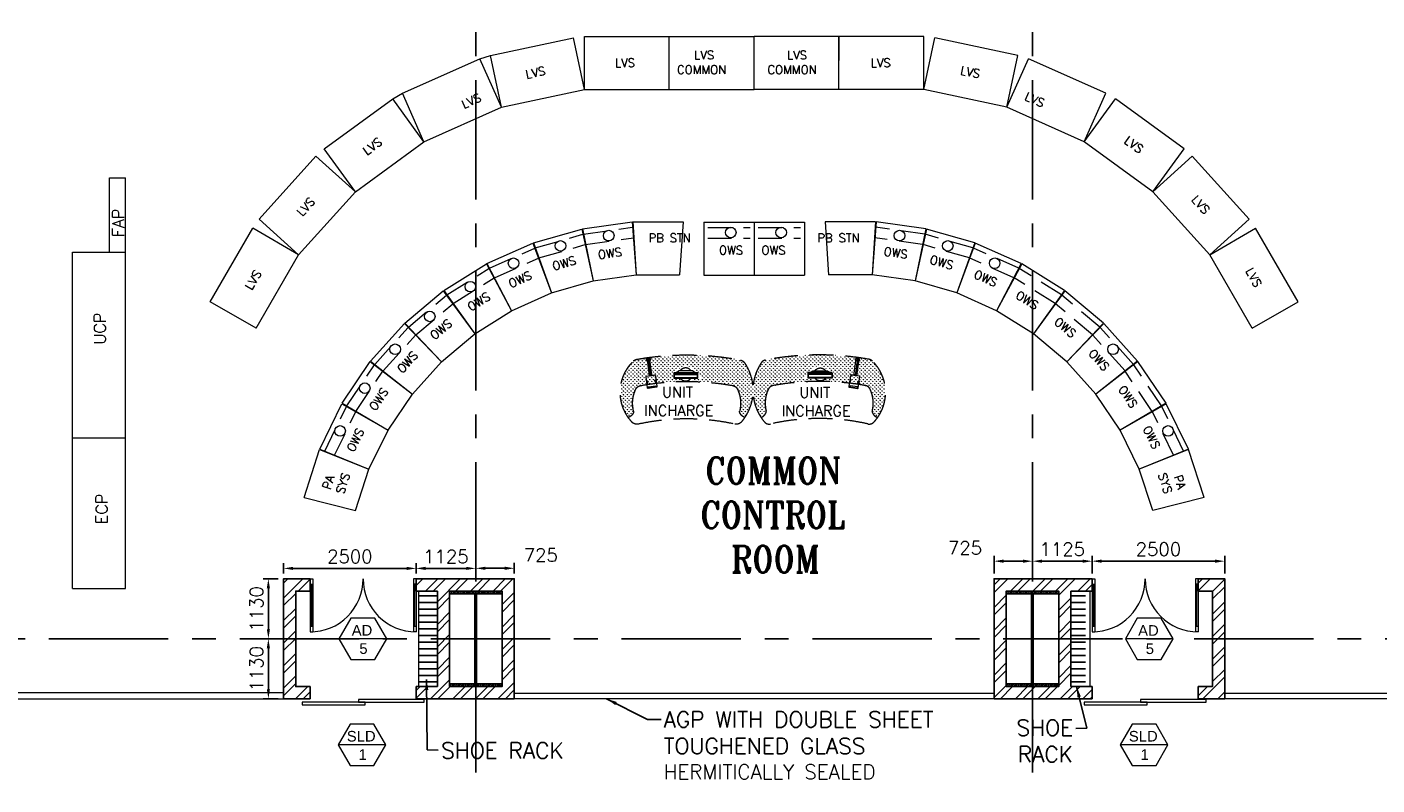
# Model space of a CAD drawing. Header units: inches. Extents: x 0 to 1564127, y -23460 to 23144100.
# Tile 121 of 215: x 540249 to 565712, y 121970 to 136254. Entities that reach past the tile are written whole.
import ezdxf
from ezdxf.enums import TextEntityAlignment as Align

# ---------------------------------------------------------------- set-up
doc = ezdxf.new("R2010")
doc.units = ezdxf.units.IN
doc.header["$LTSCALE"] = 1800
doc.header["$MEASUREMENT"] = 0
doc.linetypes.add('CENTER', pattern=[2, 1.25, -0.25, 0.25, -0.25])
doc.linetypes.add('HIDDEN', pattern=[0.375, 0.25, -0.125])
doc.layers.get('0').update_dxf_attribs({"color": 253, "lineweight": 9})
for name, color, linetype in [('1', 7, 'Continuous'), ('CEN', 2, 'CENTER'), ('COL', 1, 'Continuous'), ('GRID', 251, 'CENTER'), ('PH Plan', 7, 'Continuous'), ('ROOM', 7, 'Continuous'), ('TEMP', 4, 'Continuous'), ('TEXT', 3, 'Continuous'), ('WALL', 6, 'Continuous'), ('WALLHATCH', 254, 'Continuous')]:
    doc.layers.add(name, color=color, linetype=linetype)
for name, color, linetype, lineweight in [('2CON', 1, 'Continuous', 13), ('A-DOOR', 31, 'Continuous', 9), ('A-DOOR-GLAZ', 31, 'Continuous', 18), ('A-WIN TAG', 3, 'Continuous', 13), ('A-WIN TAG TEXT', 3, 'Continuous', 13), ('DOOR', 235, 'Continuous', 13), ('LAYOUT', 8, 'Continuous', 9), ('LEADER', 4, 'Continuous', 15), ('PARTITION WALL', 4, 'Continuous', 9), ('PNL', 8, 'HIDDEN', 9), ('WALL HATCH', 251, 'Continuous', 13)]:
    doc.layers.add(name, color=color, linetype=linetype, lineweight=lineweight)
doc.styles.add('ROAMNS', font='ROMANS.shx')
doc.styles.add('ROMANS', font='romans.shx')
doc.styles.add('ROMANT', font='romant')
doc.styles.get("Standard").update_dxf_attribs({"font": 'arial.ttf'})
doc.dimstyles.new('DIM INT 1', dxfattribs={"dimtxt": 300, "dimasz": 200, "dimexe": 100, "dimexo": 100, "dimgap": 100, "dimtad": 1, "dimdec": 0, "dimzin": 13, "dimdsep": 46, "dimlunit": 5, "dimtxsty": 'ROAMNS', "dimblk1": 'CLOSEDBLANK', "dimcen": 0.09, "dimclrd": 9, "dimclre": 9, "dimclrt": 4, "dimadec": 0, "dimazin": 0, "dimtfac": 1, "dimtdec": 0, "dimtix": 1, "dimtmove": 2, "dimatfit": 3, "dimfxl": 1, "dimtolj": 1, "dimtzin": 13, "dimarcsym": 0})
doc.dimstyles.new('DIM INT 2.5', dxfattribs={"dimtxt": 250, "dimasz": 180, "dimexe": 100, "dimexo": 100, "dimgap": 100, "dimtad": 1, "dimdec": 0, "dimzin": 13, "dimdsep": 46, "dimlunit": 5, "dimtxsty": 'ROAMNS', "dimcen": 0.09, "dimclrd": 9, "dimclre": 9, "dimclrt": 4, "dimadec": 0, "dimazin": 0, "dimtfac": 1, "dimtdec": 0, "dimtix": 1, "dimtmove": 2, "dimatfit": 3, "dimfxl": 1, "dimtolj": 1, "dimtzin": 13, "dimarcsym": 0})
pattern_1 = [(0, (986610.97, -678588.49), (0, 125), [600, -75, 12.5, -75])]

# ---------------------------------------------------------------- blocks, each defined once
blk = doc.blocks.new('SC-01& LIFT')
at = {"layer": 'WALL HATCH'}
h = blk.add_hatch(dxfattribs=at)
h.set_pattern_fill('ANSI32', color=256, scale=750, style=0)
h.set_pattern_definition([(45, (-441713.83, -169222.05), (-198.87378, 198.87378), []), (45, (-441581.25, -169222.05), (-198.87378, 198.87378), [])])
edge = h.paths.add_edge_path()
edge.add_arc((3172, -33583100), 33587860, 89.9999019, 90.0002943, ccw=False)
edge.add_line((3230, 4760), (3230, 8855))
edge.add_line((3230, 8855), (3000, 8855))
edge.add_line((3000, 8855), (3000, 4760))
blk = doc.blocks.new('yh6y35')
for centre, radius, start, end in [((-21039, 19948), 623, 154.7075, 193.6798), ((-21494, 20162), 120, 100.2641, 154.7075), ((-20644, 15474), 4885, 79.7011, 100.2641), ((-19793, 20162), 120, 25.2273, 79.7011), ((-20247, 19948), 623, 346.3202, 25.2273), ((-21789, 19828), 154, 288.3623, 337.7393), ((-20968, 20191), 926, 213.4053, 219.8999), ((-21693, 19789), 50, 337.7393, 13.6798), ((-20644, 15474), 4185, 77.3324, 102.6319), ((-19594, 19789), 50, 166.3202, 202.2607), ((-19497, 19828), 154, 202.2607, 253.4318), ((-20215, 20153), 823, 316.9938, 324.9041), ((-21586, 19674), 120, 219.8999, 282.6319), ((-19700, 19674), 120, 257.3324, 316.9938)]:
    blk.add_arc(centre, radius, start, end)
blk = doc.blocks.new('ht6h54')
for centre, radius, start, end in [((-24585, 12781), 5385, 79.9374, 100.8333), ((-23665, 17965), 120, 45.8169, 79.9374), ((-24908, 17499), 926, 145.7786, 213.4053), ((-25575, 17952), 120, 100.8333, 145.7786), ((-24155, 17460), 823, 324.9041, 45.8169), ((-25434, 17469), 120, 100.2641, 154.7075), ((-24585, 12781), 4885, 79.7011, 100.2641), ((-23733, 17469), 120, 25.2273, 79.7011), ((-24980, 17255), 623, 154.7075, 193.6798), ((-24188, 17255), 623, 346.3202, 25.2273), ((-25730, 17135), 154, 288.3623, 337.7393), ((-25633, 17096), 50, 337.7393, 13.6798), ((-23534, 17096), 50, 166.3202, 202.2607), ((-23438, 17135), 154, 202.2607, 253.4318)]:
    blk.add_arc(centre, radius, start, end)
blk = doc.blocks.new('FLATMON')
for p, q in [((-8023, 5323), (-8019, 5333)), ((-8023, 5323), (-7625, 5323)), ((-8023, 5323), (-8023, 5240)), ((-8023, 5240), (-7625, 5240)), ((-8019, 5333), (-7622, 5333)), ((-8016, 5323), (-7619, 5323)), ((-8016, 5302), (-7625, 5302)), ((-8016, 5302), (-7625, 5302)), ((-8016, 5302), (-8016, 5250)), ((-8016, 5250), (-7625, 5250)), ((-8016, 5240), (-7619, 5240)), ((-7708, 5364), (-7940, 5364)), ((-7702, 5364), (-7934, 5364)), ((-7625, 5250), (-7625, 5302)), ((-7619, 5323), (-7622, 5333)), ((-7619, 5240), (-7619, 5323))]:
    blk.add_line(p, q)
for centre, radius, start, end in [((-8059, 5500), 181, 292.4092, 308.5265), ((-8052, 5500), 181, 292.4092, 308.5265), ((-7940, 5358), 6.25, 90, 169.6591), ((-7934, 5358), 6.25, 90, 169.6591), ((-7824, 5302), 109, 34.6252, 145.3748), ((-7824, 5302), 109, 214.9316, 325.0684), ((-7708, 5358), 6.25, 10.3409, 90), ((-7702, 5358), 6.25, 10.3409, 90), ((-7590, 5500), 181, 231.4735, 247.5908), ((-7584, 5500), 181, 231.4735, 247.5908)]:
    blk.add_arc(centre, radius, start, end)
blk = doc.blocks.new('y6y4')
blk.add_line((-17876, 20051), (-17801, 19715))
blk.add_lwpolyline([(-17843, 20020), (-17776, 19721), (-17828, 19709), (-17894, 20009), (-17893, 20009)])
for points in [[(-17872, 19998), (-17868, 19999), (-17863, 19980), (-17868, 19979)], [(-17857, 20001), (-17861, 20000), (-17857, 19981), (-17852, 19982)], [(-17861, 19564), (-17842, 19568), (-17850, 19607), (-17869, 19603)], [(-17687, 19602), (-17706, 19598), (-17715, 19637), (-17696, 19641)]]:
    blk.add_lwpolyline(points, close=True)
for points in [[(-17726, 19732), (-17880, 19698, 0.096163), (-17877, 19637), (-17842, 19478, 0.414214), (-17830, 19470), (-17676, 19504, 0.414214), (-17668, 19516), (-17714, 19724, 0.414214)], [(-17813, 19484), (-17690, 19511, 0.414214), (-17683, 19523), (-17685, 19534), (-17827, 19502), (-17825, 19492, 0.414214)]]:
    blk.add_lwpolyline(points, format="xyb", close=True)
for radius, start, end in [(37, 325.9028, 235.5375), (25.5, 12.4096, 192.4096)]:
    blk.add_arc((-17868, 20015), radius, start, end)
blk = doc.blocks.new('CCR 412')
at = {"layer": 'PNL'}
h = blk.add_hatch(dxfattribs=at)
h.set_pattern_fill('GRASS', color=256, scale=50, style=0)
h.set_pattern_definition([(90, (4767.692, -25815.65), (35.35534, 35.35534), [9.375, -61.33568]), (135, (4767.69, -25815.65), (35.35534, 35.35534), [9.375, -40.625]), (45, (4767.69, -25815.65), (35.35534, -35.35534), [9.375, -40.625])])
h.paths.add_polyline_path([(25167, -7943), (24981, -7839, 0.702455), (24926, -7866), (24822, -7916), (24722, -7984), (24720, -8108), (24845, -8104), (24893, -8151, 0.040557), (24106, -8229, 0.242266), (24019, -8296, 0.171414), (23977, -8708, -0.158118), (23975, -8739, -0.227062), (23876, -8828, -0.368487), (23975, -7765, -0.149988), (24038, -7733, -0.091429), (25991, -7746, -0.198664), (26068, -7796, -0.303951), (26075, -8827, -0.218845), (25981, -8739, -0.158118), (25979, -8708, 0.171707), (25937, -8295, 0.242126), (25849, -8228, 0.049228), (24893, -8151), (25065, -8138), (25116, -8088), (25250, -8109), (25257, -8084)])
h = blk.add_hatch(dxfattribs=at)
h.set_pattern_fill('GRASS', color=256, scale=50, style=0)
h.set_pattern_definition([(90, (47686.47, -25815.532), (-35.35534, 35.35534), [9.375, -61.33568]), (45, (47686.47, -25815.53), (-35.35534, 35.35534), [9.375, -40.625]), (135, (47686.47, -25815.53), (-35.35534, -35.35534), [9.375, -40.625])])
h.paths.add_polyline_path([(27287, -7943), (27474, -7839, -0.702455), (27528, -7865), (27632, -7916), (27732, -7984), (27735, -8108), (27609, -8104), (27561, -8151, -0.040557), (28349, -8229, -0.242266), (28436, -8296, -0.171414), (28477, -8708, 0.158118), (28480, -8739, 0.227062), (28579, -8828, 0.368487), (28479, -7765, 0.149988), (28416, -7733, 0.091429), (26463, -7746, 0.198664), (26386, -7796, 0.303951), (26379, -8827, 0.218845), (26473, -8739, 0.158118), (26476, -8708, -0.171707), (26518, -8295, -0.242126), (26605, -8228, -0.049228), (27561, -8151), (27389, -8138), (27338, -8088), (27204, -8108), (27197, -8084)])
at = {"layer": 'LAYOUT'}
for p, q in [((21277, -2005), (22842, -1672)), ((23050, -2650), (22842, -1672)), ((23050, -1650), (24650, -1650)), ((23050, -2650), (23050, -1650)), ((24650, -1650), (26250, -1650)), ((24650, -2650), (24650, -1650)), ((24650, -2650), (24650, -1650)), ((26250, -2650), (26250, -1650)), ((27850, -1650), (26250, -1650)), ((27850, -2650), (27850, -1650)), ((27850, -1650), (27850, -2100)), ((27850, -1650), (27850, -2100)), ((27850, -2650), (27850, -1650)), ((29450, -1650), (27850, -1650)), ((29450, -2650), (29450, -1650)), ((29450, -2650), (29658, -1672)), ((31223, -2005), (29658, -1672)), ((21078, -2069), (21277, -2005)), ((21485, -2983), (21277, -2005)), ((21277, -2005), (21277, -2005)), ((31015, -2983), (31223, -2005)), ((19617, -2720), (21078, -2069)), ((21485, -2983), (21078, -2069)), ((31015, -2983), (31422, -2069)), ((32883, -2720), (31422, -2069)), ((19436, -2824), (19617, -2720)), ((20023, -3633), (19617, -2720)), ((21485, -2983), (23050, -2650)), ((23050, -2650), (24650, -2650)), ((24650, -2650), (26250, -2650)), ((27850, -2650), (26250, -2650)), ((27850, -2650), (26250, -2650)), ((29450, -2650), (27850, -2650)), ((31015, -2983), (29450, -2650)), ((32477, -3633), (32883, -2720)), ((18141, -3765), (19436, -2824)), ((20023, -3633), (19436, -2824)), ((20023, -3633), (21485, -2983)), ((32477, -3633), (31015, -2983)), ((32477, -3633), (33064, -2824)), ((34359, -3765), (33064, -2824)), ((18729, -4574), (18141, -3765)), ((18729, -4574), (20023, -3633)), ((33771, -4574), (32477, -3633)), ((33771, -4574), (34359, -3765)), ((16915, -5094), (17986, -3905)), ((18729, -4574), (17986, -3905)), ((33771, -4574), (34514, -3905)), ((35585, -5094), (34514, -3905)), ((14092, -4315), (14392, -4315)), ((14092, -5715), (14092, -4315)), ((14392, -5715), (14392, -4315)), ((17658, -5763), (18729, -4574)), ((34842, -5763), (33771, -4574)), ((15992, -6649), (16792, -5263)), ((17658, -5763), (16792, -5263)), ((17658, -5763), (16915, -5094)), ((22087, -5540), (23000, -5278)), ((23000, -5278), (23213, -6257)), ((23010, -5276), (23951, -5144)), ((23010, -5276), (23213, -6257)), ((23951, -5144), (24025, -6143)), ((23960, -5143), (24910, -5143)), ((23960, -5143), (24025, -6143)), ((24910, -5143), (24845, -6143)), ((25300, -5150), (25300, -6150)), ((25300, -5150), (26250, -5150)), ((26250, -5150), (26250, -6150)), ((26250, -5150), (27200, -5150)), ((27200, -5150), (27200, -6150)), ((27200, -5150), (27200, -6150)), ((28539, -5143), (27589, -5143)), ((27589, -5143), (27654, -6143)), ((28539, -5143), (28474, -6143)), ((28549, -5144), (28474, -6143)), ((29489, -5276), (28549, -5144)), ((29489, -5276), (29286, -6257)), ((29499, -5278), (29286, -6257)), ((30412, -5540), (29499, -5278)), ((34842, -5763), (35585, -5094)), ((34842, -5763), (35708, -5263)), ((36508, -6649), (35708, -5263)), ((21210, -5930), (22078, -5543)), ((22078, -5543), (22425, -6483)), ((22087, -5540), (22425, -6483)), ((30412, -5540), (30074, -6483)), ((30421, -5543), (30074, -6483)), ((31289, -5930), (30421, -5543)), ((13392, -8555), (13392, -5715)), ((13392, -8555), (13392, -5715)), ((13392, -8555), (13392, -5715)), ((13392, -5715), (14392, -5715)), ((13392, -8555), (13392, -5715)), ((13392, -8555), (13392, -5715)), ((14392, -12055), (14392, -5715)), ((16858, -7149), (17658, -5763)), ((35642, -7149), (34842, -5763)), ((20396, -6438), (21201, -5934)), ((21201, -5934), (21676, -6817)), ((21210, -5930), (21676, -6817)), ((31289, -5930), (30823, -6817)), ((31298, -5934), (30823, -6817)), ((32104, -6438), (31298, -5934)), ((22425, -6483), (23213, -6257)), ((23213, -6257), (24025, -6143)), ((24025, -6143), (24845, -6143)), ((25300, -6150), (26250, -6150)), ((26250, -6150), (27200, -6150)), ((28474, -6143), (27654, -6143)), ((29286, -6257), (28474, -6143)), ((30074, -6483), (29286, -6257)), ((19660, -7054), (20388, -6444)), ((20388, -6444), (20981, -7251)), ((20396, -6438), (20981, -7251)), ((21676, -6817), (22425, -6483)), ((30823, -6817), (30074, -6483)), ((32104, -6438), (31519, -7251)), ((32112, -6444), (31519, -7251)), ((32839, -7054), (32112, -6444)), ((16858, -7149), (15992, -6649)), ((20981, -7251), (21676, -6817)), ((31519, -7251), (30823, -6817)), ((35642, -7149), (36508, -6649)), ((19017, -7767), (19653, -7061)), ((19653, -7061), (20353, -7778)), ((19660, -7054), (20353, -7778)), ((32839, -7054), (32147, -7778)), ((32846, -7061), (32147, -7778)), ((33482, -7767), (32846, -7061)), ((20353, -7778), (20981, -7251)), ((32147, -7778), (31519, -7251)), ((18480, -8562), (19011, -7775)), ((19011, -7775), (19804, -8388)), ((19017, -7767), (19804, -8388)), ((19804, -8388), (20353, -7778)), ((32695, -8388), (32147, -7778)), ((33482, -7767), (32695, -8388)), ((33488, -7775), (32695, -8388)), ((34019, -8562), (33488, -7775)), ((19345, -9068), (19804, -8388)), ((33154, -9068), (32695, -8388)), ((13392, -10555), (13392, -8555)), ((13392, -10555), (13392, -8555)), ((13392, -12055), (13392, -8555)), ((13392, -10555), (13392, -8555)), ((13392, -10555), (13392, -8555)), ((18059, -9425), (18475, -8571)), ((18475, -8571), (19345, -9068)), ((18480, -8562), (19345, -9068)), ((34019, -8562), (33154, -9068)), ((34024, -8571), (33154, -9068)), ((34441, -9425), (34024, -8571)), ((18986, -9805), (19345, -9068)), ((33513, -9805), (33154, -9068)), ((13392, -9215), (14392, -9215)), ((17761, -10337), (18055, -9434)), ((18055, -9434), (18986, -9805)), ((18059, -9425), (18986, -9805)), ((34441, -9425), (33513, -9805)), ((34444, -9434), (33513, -9805)), ((34738, -10337), (34444, -9434)), ((18732, -10585), (18986, -9805)), ((33767, -10585), (33513, -9805)), ((17761, -10337), (18732, -10585)), ((34738, -10337), (33767, -10585)), ((13392, -12055), (14392, -12055)), ((17875, -12025), (17867, -12025)), ((19920, -12100), (19920, -13900)), ((32580, -12100), (32580, -13900)), ((34625, -12025), (34633, -12025)), ((19920, -13900), (19920, -13900)), ((32580, -13900), (32580, -13900)), ((20630, -14015), (20630, -14015))]:
    blk.add_line(p, q, dxfattribs=at)
at = {"layer": 'LAYOUT', "linetype": 'HIDDEN'}
for p, q in [((23030, -5374), (23958, -5244)), ((25375, -5250), (26175, -5250)), ((26325, -5250), (27125, -5250)), ((29469, -5374), (28541, -5244)), ((22121, -5634), (23022, -5376)), ((22188, -5823), (23064, -5572)), ((23071, -5570), (23973, -5444)), ((25375, -5450), (26175, -5450)), ((26325, -5450), (27125, -5450)), ((29428, -5570), (28526, -5444)), ((30311, -5823), (29435, -5572)), ((30378, -5634), (29478, -5376)), ((21257, -6018), (22113, -5637)), ((21350, -6196), (22182, -5825)), ((31149, -6196), (30317, -5825)), ((31243, -6018), (30387, -5637)), ((20454, -6519), (21249, -6023)), ((32045, -6519), (31250, -6023)), ((20571, -6682), (21344, -6199)), ((31928, -6682), (31155, -6199)), ((19729, -7127), (20447, -6524)), ((32770, -7127), (32052, -6524)), ((19868, -7271), (20566, -6686)), ((32631, -7271), (31934, -6686)), ((19096, -7829), (19723, -7133)), ((19253, -7953), (19863, -7276)), ((33246, -7953), (32636, -7276)), ((33403, -7829), (32776, -7133)), ((18566, -8613), (19090, -7836)), ((33933, -8613), (33409, -7836)), ((18740, -8714), (19249, -7959)), ((33760, -8714), (33250, -7959)), ((18151, -9463), (18562, -8621)), ((34348, -9463), (33937, -8621)), ((18337, -9539), (18736, -8720)), ((34162, -9539), (33763, -8720))]:
    blk.add_line(p, q, dxfattribs=at)
at = {"layer": 'LAYOUT'}
for centre in [(23507, -5402), (25809, -5344), (26759, -5344), (28992, -5402), (22597, -5596), (29902, -5596), (21713, -5923), (30787, -5923), (20897, -6364), (20132, -6925), (19479, -7544), (33020, -7544), (18906, -8277), (18441, -9083), (34058, -9083)]:
    blk.add_circle(centre, 100, dxfattribs=at)
at = {"layer": 'PNL', "color": 40, "xscale": -1}
for name, p in [('ht6h54', (393, -25816)), ('yh6y35', (4333, -28509))]:
    blk.add_blockref(name, p, dxfattribs=at)
at = {"layer": 'PNL', "color": 40, "xscale": -1, "rotation": 20.29682944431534}
blk.add_blockref('y6y4', (14439, -32706), dxfattribs=at)
at = {"layer": 'PNL', "color": 40}
for name, p in [('ht6h54', (52061, -25816)), ('yh6y35', (48121, -28508))]:
    blk.add_blockref(name, p, dxfattribs=at)
at = {"layer": 'PNL', "color": 40, "rotation": 339.7031705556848}
blk.add_blockref('y6y4', (38015, -32706), dxfattribs=at)
at = {"layer": 'PNL', "color": 40}
for p, xscale, yscale, zscale in [((33736, -13967), 1.122000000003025, 1.122000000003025, 1.122000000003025), ((18719, -13967), -1.122000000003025, 1.121999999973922, 1.122000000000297)]:
    blk.add_blockref('FLATMON', p, dxfattribs=dict(at, xscale=xscale, yscale=yscale, zscale=zscale))
at = {"layer": 'LAYOUT', "style": 'ROMANS'}
for s, rotation, p in [('LVS', 360, (25119, -2079)), ('LVS', 360, (26870, -2079)), ('LVS', 12, (21957, -2447)), ('LVS', 360, (23624, -2225)), ('COMMON', 360, (24797, -2355)), ('COMMON', 360, (26502, -2355)), ('LVS', 348, (30125, -2359)), ('LVS', 24, (20774, -3012)), ('LVS', 336, (31336, -2838)), ('LVS', 36, (18943, -3893)), ('LVS', 324, (33212, -3642)), ('LVS', 48, (17726, -5052)), ('LVS', 312, (34489, -4735)), ('OWS', 0, (25589, -5757)), ('OWS', 0, (26389, -5757)), ('OWS', 16, (22470, -6062)), ('OWS', 8, (23316, -5846)), ('OWS', 352, (28685, -5776)), ('OWS', 344, (29546, -5923)), ('LVS', 60, (16777, -6439)), ('OWS', 24, (21662, -6393)), ('OWS', 336, (30378, -6189)), ('LVS', 300, (35510, -6070)), ('OWS', 32, (20907, -6834)), ('OWS', 328, (31165, -6568)), ('OWS', 40, (20222, -7375)), ('OWS', 320, (31892, -7052)), ('OWS', 48, (19618, -8007)), ('OWS', 312, (32544, -7633)), ('OWS', 56, (19109, -8716)), ('OWS', 304, (33109, -8299)), ('OWS', 64, (18702, -9490)), ('OWS', 296, (33576, -9038))]:
    blk.add_text(s, height=160, rotation=rotation, dxfattribs=at).set_placement(p)
blk.add_text('LVS', height=160, dxfattribs=at).set_placement((28450, -2225))
at = {"layer": 'LAYOUT', "char_height": 160, "style": 'ROMANS'}
for s, insert, width, attachment_point, rotation in [('PB STN', (24259, -5365), 860.95, 1, 0), ('PB STN', (28240, -5365), 860.95, 3, 360), ('PA SYS', (18103, -10152), 413.51, 1, 72), ('PA SYS', (34396, -10152), 413.51, 3, 288)]:
    blk.add_mtext(s, dxfattribs=dict(at, insert=insert, width=width, attachment_point=attachment_point, rotation=rotation))
at = {"layer": 'PH Plan', "char_height": 220, "width": 1290.01, "attachment_point": 1, "rotation": 90, "style": 'ROMANS'}
for s, insert in [('FAP', (14146, -5431)), ('UCP', (13800, -7455)), ('ECP', (13833, -10840))]:
    blk.add_mtext(s, dxfattribs=dict(at, insert=insert))
at = {"layer": 'PNL', "style": 'ROMANS'}
for s, p in [('UNIT', (24514, -8450)), ('UNIT', (27104, -8457)), ('INCHARGE', (24176, -8799)), ('INCHARGE', (26767, -8805))]:
    blk.add_text(s, height=200, dxfattribs=at).set_placement(p)
blk = doc.blocks.new('B-ROW COLUMN')
at = {"layer": 'COL'}
h = blk.add_hatch(dxfattribs=at)
h.set_pattern_fill('ANSI31', color=256, scale=200, style=0)
h.set_pattern_definition([(45, (155648.048, 63141.767), (-17.67767, 17.67767), [])])
h.paths.add_polyline_path([(171095, 85178), (172085, 85178), (172085, 85128), (171095, 85128)])
h.paths.add_polyline_path([(171574, 86878), (171606, 86878), (171606, 85178), (171574, 85178)])
h.paths.add_polyline_path([(171095, 86928), (172085, 86928), (172085, 86878), (171095, 86878)])
blk.add_line((171590, 85128), (171590, 86928))
at = {"layer": 'CEN'}
for p, q in [((171590, 85128), (171590, 86928)), ((171399, 86028), (171782, 86028))]:
    blk.add_line(p, q, dxfattribs=at)
at = {"layer": 'COL'}
for points in [[(171095, 86928), (172085, 86928), (172085, 86878), (171095, 86878)], [(171574, 86878), (171606, 86878), (171606, 85178), (171574, 85178)], [(171095, 85178), (172085, 85178), (172085, 85128), (171095, 85128)]]:
    blk.add_lwpolyline(points, close=True, dxfattribs=at)
blk = doc.blocks.new('M_Double-Glass 1 - 2000 x 2100mm 2-290830-17_00M')
at = {"layer": 'A-DOOR', "lineweight": 18}
for p, q in [((-1001, 951), (-1001, 1053)), ((-1001, 1053), (-949, 1053)), ((-949, 951), (-949, 1053)), ((949, 951), (949, 1053)), ((1000, 1053), (949, 1053)), ((1000, 951), (1000, 1053)), ((-1001, 951), (-949, 951)), ((949, 951), (1000, 951)), ((-1001, 154), (-949, 154)), ((-1001, 52), (-1001, 154)), ((-1001, 52), (-949, 52)), ((-949, 52), (-949, 154)), ((1000, 154), (949, 154)), ((949, 52), (949, 154)), ((1000, 52), (949, 52)), ((1000, 52), (1000, 154))]:
    blk.add_line(p, q, dxfattribs=at)
at = {"layer": 'A-DOOR'}
for p, q in [((-1001, 154), (-1001, 951)), ((-949, 154), (-949, 951)), ((949, 154), (949, 951)), ((1000, 154), (1000, 951))]:
    blk.add_line(p, q, dxfattribs=at)
for centre, radius, start, end in [((-1001, 52), 1001, 0, 90), ((1000, 53), 1000, 90, 180.0388)]:
    blk.add_arc(centre, radius, start, end, dxfattribs=at)
at = {"layer": 'A-DOOR-GLAZ'}
for p, q in [((-975, 951), (-975, 154)), ((975, 154), (975, 951))]:
    blk.add_line(p, q, dxfattribs=at)
blk = doc.blocks.new('_ClosedBlank')
at = {"color": 0, "linetype": 'ByBlock', "lineweight": -2}
for p, q in [((-1, 0.17), (0, 0)), ((-1, 0.17), (-1, -0.17)), ((0, 0), (-1, -0.17))]:
    blk.add_line(p, q, dxfattribs=at)
blk = doc.blocks.new('*D1684')
at = {"layer": '1', "color": 9, "lineweight": -2, "transparency": 16777216}
for p, q in [((547589, 125955), (547589, 126152)), ((548534, 126052), (547769, 126052)), ((548714, 125955), (548714, 126152))]:
    blk.add_line(p, q, dxfattribs=at)
at = {"layer": '1', "color": 9, "transparency": 16777216}
for points in [[(547769, 126082), (547769, 126022), (547589, 126052)], [(548534, 126082), (548534, 126022), (548714, 126052)]]:
    blk.add_solid(points, dxfattribs=at)
at = {"layer": 'Defpoints', "color": 0, "transparency": 16777216}
for p in [(547589, 126052), (547589, 125855), (548714, 125855)]:
    blk.add_point(p, dxfattribs=at)
at = {"layer": '1', "color": 4, "transparency": 16777216, "insert": (548151, 126277), "char_height": 250, "attachment_point": 5, "style": 'ROAMNS'}
blk.add_mtext('\\A1;1125', dxfattribs=at)
blk = doc.blocks.new('*D1685')
at = {"layer": '1', "color": 9, "lineweight": -2, "transparency": 16777216}
for p, q in [((545089, 125955), (545089, 126152)), ((547409, 126052), (545269, 126052)), ((547589, 125955), (547589, 126152))]:
    blk.add_line(p, q, dxfattribs=at)
at = {"layer": '1', "color": 9, "transparency": 16777216}
for points in [[(545269, 126082), (545269, 126022), (545089, 126052)], [(547409, 126082), (547409, 126022), (547589, 126052)]]:
    blk.add_solid(points, dxfattribs=at)
at = {"layer": 'Defpoints', "color": 0, "transparency": 16777216}
for p in [(545089, 126052), (545089, 125855), (547589, 125855)]:
    blk.add_point(p, dxfattribs=at)
at = {"layer": '1', "color": 4, "transparency": 16777216, "insert": (546339, 126277), "char_height": 250, "attachment_point": 5, "style": 'ROAMNS'}
blk.add_mtext('\\A1;2500', dxfattribs=at)
blk = doc.blocks.new('*D1686')
at = {"layer": '1', "color": 9, "lineweight": -2, "transparency": 16777216}
for p, q in [((559214, 125955), (559214, 126288)), ((559394, 126188), (560159, 126188)), ((560339, 125955), (560339, 126288))]:
    blk.add_line(p, q, dxfattribs=at)
at = {"layer": '1', "color": 9, "transparency": 16777216}
for points in [[(559394, 126218), (559394, 126158), (559214, 126188)], [(560159, 126218), (560159, 126158), (560339, 126188)]]:
    blk.add_solid(points, dxfattribs=at)
at = {"layer": 'Defpoints', "color": 0, "transparency": 16777216}
for p in [(560339, 126188), (559214, 125855), (560339, 125855)]:
    blk.add_point(p, dxfattribs=at)
at = {"layer": '1', "color": 4, "transparency": 16777216, "insert": (559776, 126413), "char_height": 250, "attachment_point": 5, "style": 'ROAMNS'}
blk.add_mtext('\\A1;1125', dxfattribs=at)
blk = doc.blocks.new('*D1687')
at = {"layer": '1', "color": 9, "lineweight": -2, "transparency": 16777216}
for p, q in [((560338, 125955), (560338, 126288)), ((560518, 126188), (562659, 126188)), ((562839, 125955), (562839, 126288))]:
    blk.add_line(p, q, dxfattribs=at)
at = {"layer": '1', "color": 9, "transparency": 16777216}
for points in [[(560518, 126218), (560518, 126158), (560338, 126188)], [(562659, 126218), (562659, 126158), (562839, 126188)]]:
    blk.add_solid(points, dxfattribs=at)
at = {"layer": 'Defpoints', "color": 0, "transparency": 16777216}
for p in [(562839, 126188), (560338, 125855), (562839, 125855)]:
    blk.add_point(p, dxfattribs=at)
at = {"layer": '1', "color": 4, "transparency": 16777216, "insert": (561588, 126413), "char_height": 250, "attachment_point": 5, "style": 'ROAMNS'}
blk.add_mtext('\\A1;2500', dxfattribs=at)
blk = doc.blocks.new('*D1696')
at = {"layer": '1', "color": 9, "lineweight": -2, "transparency": 16777216}
for p, q in [((548714, 125955), (548714, 126154)), ((548894, 126054), (549259, 126054)), ((549439, 125955), (549439, 126154))]:
    blk.add_line(p, q, dxfattribs=at)
at = {"layer": '1', "color": 9, "transparency": 16777216}
for points in [[(548894, 126084), (548894, 126024), (548714, 126054)], [(549259, 126084), (549259, 126024), (549439, 126054)]]:
    blk.add_solid(points, dxfattribs=at)
at = {"layer": 'Defpoints', "color": 0, "transparency": 16777216}
for p in [(549439, 126054), (548714, 125855), (549439, 125855)]:
    blk.add_point(p, dxfattribs=at)
at = {"layer": '1', "color": 4, "transparency": 16777216, "insert": (549939, 126304), "char_height": 250, "attachment_point": 5, "style": 'ROAMNS'}
blk.add_mtext('\\A1;725', dxfattribs=at)
blk = doc.blocks.new('*D1697')
at = {"layer": '1', "color": 9, "lineweight": -2, "transparency": 16777216}
for p, q in [((558489, 125955), (558489, 126288)), ((559034, 126188), (558669, 126188)), ((559214, 125955), (559214, 126288))]:
    blk.add_line(p, q, dxfattribs=at)
at = {"layer": '1', "color": 9, "transparency": 16777216}
for points in [[(558669, 126218), (558669, 126158), (558489, 126188)], [(559034, 126218), (559034, 126158), (559214, 126188)]]:
    blk.add_solid(points, dxfattribs=at)
at = {"layer": 'Defpoints', "color": 0, "transparency": 16777216}
for p in [(558489, 126188), (558489, 125855), (559214, 125855)]:
    blk.add_point(p, dxfattribs=at)
at = {"layer": '1', "color": 4, "transparency": 16777216, "insert": (557941, 126438), "char_height": 250, "attachment_point": 5, "style": 'ROAMNS'}
blk.add_mtext('\\A1;725', dxfattribs=at)
blk = doc.blocks.new('*D1698')
at = {"layer": '1', "color": 9, "lineweight": -2, "transparency": 16777216}
for p, q in [((544989, 125855), (544702, 125855)), ((544802, 124905), (544802, 125675)), ((544989, 124725), (544702, 124725))]:
    blk.add_line(p, q, dxfattribs=at)
at = {"layer": '1', "color": 9, "transparency": 16777216}
for points in [[(544772, 125675), (544832, 125675), (544802, 125855)], [(544772, 124905), (544832, 124905), (544802, 124725)]]:
    blk.add_solid(points, dxfattribs=at)
at = {"layer": 'Defpoints', "color": 0, "transparency": 16777216}
for p in [(544802, 125855), (545089, 125855), (545089, 124725)]:
    blk.add_point(p, dxfattribs=at)
at = {"layer": '1', "color": 4, "transparency": 16777216, "insert": (544577, 125290), "char_height": 250, "attachment_point": 5, "rotation": 90, "style": 'ROAMNS'}
blk.add_mtext('\\A1;1130', dxfattribs=at)
blk = doc.blocks.new('*D1699')
at = {"layer": '1', "color": 9, "lineweight": -2, "transparency": 16777216}
for p, q in [((544989, 124725), (544702, 124725)), ((544802, 124545), (544802, 123775)), ((544989, 123595), (544702, 123595))]:
    blk.add_line(p, q, dxfattribs=at)
at = {"layer": '1', "color": 9, "transparency": 16777216}
for points in [[(544772, 124545), (544832, 124545), (544802, 124725)], [(544772, 123775), (544832, 123775), (544802, 123595)]]:
    blk.add_solid(points, dxfattribs=at)
at = {"layer": 'Defpoints', "color": 0, "transparency": 16777216}
for p in [(545089, 124725), (544802, 123595), (545089, 123595)]:
    blk.add_point(p, dxfattribs=at)
at = {"layer": '1', "color": 4, "transparency": 16777216, "insert": (544577, 124160), "char_height": 250, "attachment_point": 5, "rotation": 90, "style": 'ROAMNS'}
blk.add_mtext('\\A1;1130', dxfattribs=at)

msp = doc.modelspace()

# ---------------------------------------------------------------- hatches: boundary and pattern name
at = {"layer": 'WALL HATCH'}
h = msp.add_hatch(dxfattribs=at)
h.set_pattern_fill('ANSI32', color=256, scale=800, style=0)
h.paths.add_polyline_path([(549438.7, 125855.31), (547988.7, 125855.31), (547588.7, 125855.31), (547588.7, 125625.31), (547988.7, 125625.31), (547988.7, 123825.31), (547588.7, 123825.31), (547588.7, 123595.31), (549438.7, 123595.31)])
h.paths.add_polyline_path([(548218.7, 125625.31), (549208.7, 125625.31), (549208.7, 123825.31), (548218.7, 123825.31)], flags=16)
h.paths.add_polyline_path([(545318.7, 125625.31), (545588.7, 125625.31), (545588.7, 125855.31), (545088.7, 125855.31), (545088.7, 123595.31), (545588.7, 123595.31), (545588.7, 123825.31), (545318.7, 123825.31)])
at = {"layer": 'WALLHATCH'}
h = msp.add_hatch(dxfattribs=at)
h.set_pattern_fill('ACAD_ISO04W100', color=2, scale=25)
h.set_pattern_definition(pattern_1)
h.paths.add_polyline_path([(547987.53, 125575.31), (547633.53, 125575.31), (547633.53, 125500.31), (547633.53, 123875.31), (547987.53, 123875.31)])
h = msp.add_hatch(dxfattribs=at)
h.set_pattern_fill('ACAD_ISO04W100', color=2, scale=25)
h.set_pattern_definition(pattern_1)
h.paths.add_polyline_path([(559939.88, 125575.31), (560293.88, 125575.31), (560293.88, 125500.31), (560293.88, 123875.31), (559939.88, 123875.31)])

# ---------------------------------------------------------------- linework, layer by layer
at = {"layer": '2CON'}
for p, q in [((547033.64, 124725.31), (546133.64, 124725.31)), ((561866.13, 124722.34), (560966.13, 124722.34)), ((547018.6, 122729.49), (546118.6, 122729.49)), ((561768.6, 122729.49), (560868.6, 122729.49))]:
    msp.add_line(p, q, dxfattribs=at)
at = {"layer": 'A-WIN TAG'}
for points in [[(546358.64, 125115.02), (546133.64, 124725.31), (546358.64, 124335.6), (546808.64, 124335.6), (547033.64, 124725.31), (546808.64, 125115.02)], [(561191.13, 125112.05), (560966.13, 124722.34), (561191.13, 124332.62), (561641.13, 124332.62), (561866.13, 124722.34), (561641.13, 125112.05)], [(546343.6, 123119.2), (546118.6, 122729.49), (546343.6, 122339.77), (546793.6, 122339.77), (547018.6, 122729.49), (546793.6, 123119.2)], [(561093.6, 123119.2), (560868.6, 122729.49), (561093.6, 122339.77), (561543.6, 122339.77), (561768.6, 122729.49), (561543.6, 123119.2)]]:
    msp.add_lwpolyline(points, close=True, dxfattribs=at)
at = {"layer": 'DOOR'}
for points in [[(546628.41, 123480.31), (546628.41, 123530.31), (545438.7, 123530.31), (545438.7, 123480.31)], [(547738.7, 123530.31), (547738.7, 123580.31), (546499.85, 123580.31), (546499.85, 123530.31)], [(561378.41, 123480.31), (561378.41, 123530.31), (560188.7, 123530.31), (560188.7, 123480.31)], [(562488.7, 123530.31), (562488.7, 123580.31), (561249.85, 123580.31), (561249.85, 123530.31)]]:
    msp.add_lwpolyline(points, close=True, dxfattribs=at)
at = {"layer": 'GRID'}
for p, q in [((548713.7, 86204.51), (548713.7, 183222.97)), ((559213.7, 86204.51), (559213.7, 183222.97)), ((654513.7, 124725.31), (519413.7, 124725.31)), ((654513.7, 124725.31), (519413.7, 124725.31))]:
    msp.add_line(p, q, dxfattribs=at)
at = {"layer": 'LAYOUT'}
for p, q in [((547633.66, 123825.31), (547633.66, 123825.31)), ((560294.01, 123825.31), (560294.01, 123825.31)), ((548343.84, 123710.31), (548343.84, 123710.31)), ((559583.84, 123710.31), (559583.84, 123710.31))]:
    msp.add_line(p, q, dxfattribs=at)
at = {"layer": 'PARTITION WALL'}
for p, q in [((538938.7, 123710.31), (545088.7, 123710.31)), ((538938.7, 123595.31), (545088.7, 123595.31)), ((558488.7, 123695.31), (549438.7, 123695.31)), ((558488.7, 123595.31), (549438.7, 123595.31)), ((570613.7, 123695.31), (562838.7, 123695.31)), ((570613.7, 123595.31), (562838.7, 123595.31))]:
    msp.add_line(p, q, dxfattribs=at)
at = {"layer": 'TEMP', "color": 7, "linetype": 'ByBlock', "ltscale": 5}
for p, q in [((547588.7, 125825.31), (547588.7, 125700.31)), ((560338.7, 125825.31), (560338.7, 125700.31))]:
    msp.add_line(p, q, dxfattribs=at)
at = {"layer": 'WALL', "color": 6}
for p, q in [((547588.7, 125825.31), (547588.7, 125625.31)), ((560338.7, 125825.31), (560338.7, 125625.31))]:
    msp.add_line(p, q, dxfattribs=at)
at = {"layer": 'WALL'}
for p, q in [((545088.7, 125700.31), (545088.7, 123825.31)), ((547988.7, 125625.31), (547988.7, 123825.31)), ((559938.7, 125625.31), (559938.7, 123825.31)), ((562838.7, 125700.31), (562838.7, 123825.31)), ((545588.7, 123825.31), (545588.7, 123595.31)), ((547588.7, 123825.31), (547988.7, 123825.31)), ((548218.7, 123825.31), (549083.7, 123825.31)), ((559708.7, 123825.31), (558843.7, 123825.31)), ((560338.7, 123825.31), (559938.7, 123825.31)), ((562338.7, 123825.31), (562338.7, 123595.31)), ((545088.7, 123595.31), (545588.7, 123595.31)), ((562838.7, 123595.31), (562338.7, 123595.31))]:
    msp.add_line(p, q, dxfattribs=at)
for points in [[(545088.7, 123595.31), (545088.7, 125855.31), (545588.7, 125855.31), (545588.7, 125625.31)], [(547988.7, 125855.31), (549438.7, 125855.31), (549438.7, 123595.31), (547588.7, 123595.31), (547588.7, 123825.31)], [(547988.7, 125625.31), (547588.7, 125625.31), (547588.7, 125855.31), (547988.7, 125855.31)], [(545588.7, 123825.31), (545318.7, 123825.31), (545318.7, 125625.31), (545588.7, 125625.31)], [(562338.7, 123825.31), (562608.7, 123825.31), (562608.7, 125625.31), (562338.7, 125625.31)]]:
    msp.add_lwpolyline(points, dxfattribs=at)
for points in [[(548218.7, 125625.31), (549208.7, 125625.31), (549208.7, 123825.31), (548218.7, 123825.31)], [(559708.7, 125625.31), (558718.7, 125625.31), (558718.7, 123825.31), (559708.7, 123825.31)]]:
    msp.add_lwpolyline(points, close=True, dxfattribs=at)

# ---------------------------------------------------------------- block references
for p in [(377123.48, 38697.68), (387623.48, 38697.68)]:
    msp.add_blockref('B-ROW COLUMN', p)
at = {"layer": 'A-DOOR'}
msp.add_blockref('SC-01& LIFT', (527713.7, 124725.31), dxfattribs=at)
at = {"layer": 'A-DOOR', "rotation": 180}
msp.add_blockref('M_Double-Glass 1 - 2000 x 2100mm 2-290830-17_00M', (546588.17, 125907.69), dxfattribs=at)
at = {"layer": 'PARTITION WALL'}
msp.add_blockref('CCR 412', (527713.7, 137725.31), dxfattribs=at)

# ---------------------------------------------------------------- texts
at = {"layer": 'A-WIN TAG'}
for s, p in [('AD', (546567.88, 124885.26)), ('AD', (561400.37, 124882.29)), ('5', (546595.23, 124539.44)), ('5', (561427.72, 124536.47))]:
    msp.add_text(s, height=200, dxfattribs=at).set_placement(p, align=Align.MIDDLE)
at = {"layer": 'A-WIN TAG TEXT'}
for s, p in [('SLD', (546552.85, 122889.44)), ('SLD', (561302.85, 122889.44)), ('1', (546580.19, 122543.62)), ('1', (561330.19, 122543.62))]:
    msp.add_text(s, height=200, dxfattribs=at).set_placement(p, align=Align.MIDDLE)
at = {"layer": 'ROOM', "color": 30, "char_height": 250, "width": 3822.6284, "attachment_point": 1, "style": 'ROMANS'}
for s, insert in [('\\pi185.12;STATION INCHARGE \\P\\pi1429.2;ROOM', (534092.46, 131970.61)), ('\\pi238.7;UNIT-1 INCHARGE \\P\\pi1429.2;ROOM', (533736.8, 125412.85))]:
    msp.add_mtext(s, dxfattribs=dict(at, insert=insert))
at = {"layer": 'TEXT', "char_height": 300, "style": 'ROMANS'}
for s, insert, width, attachment_point in [('AGP WITH DOUBLE SHEET  TOUGHENED GLASS  {\\H0.91667x;HERMITICALLY SEALED}', (552257.71, 123355.25), 6947.2799, 1), ('SHOE RACK', (559978.61, 123198.76), 1359.4949, 3), ('SHOE RACK', (548059.81, 122769.59), 2709.343, 1)]:
    msp.add_mtext(s, dxfattribs=dict(at, insert=insert, width=width, attachment_point=attachment_point))

# ---------------------------------------------------------------- dimensions: what is measured, and where the dimension line sits
at = {"layer": '1'}
for base, p1, p2, picture, middle in [((545088.7, 126052.31), (547588.7, 125855.31), (545088.7, 125855.31), '*D1685', (546338.7, 126277.31)), ((547588.7, 126052.31), (548713.7, 125855.31), (547588.7, 125855.31), '*D1684', (548151.2, 126277.31))]:
    dim = msp.add_linear_dim(base=base, p1=p1, p2=p2, dimstyle='DIM INT 2.5', dxfattribs=at)
    dim.commit()
    dim.dimension.update_dxf_attribs({"geometry": picture, "text_midpoint": middle})
dim = msp.add_linear_dim(base=(549438.7, 126053.81), p1=(548713.7, 125855.31), p2=(549438.7, 125855.31), dimstyle='DIM INT 2.5', dxfattribs=at)
dim.commit()
dim.dimension.update_dxf_attribs({"geometry": '*D1696', "text_midpoint": (549938.79, 126303.81), "dimtype": 160})
for base, p2, picture, middle in [((544801.84, 125855.31), (545088.7, 125855.31), '*D1698', (544576.84, 125290.31)), ((544801.84, 123595.31), (545088.7, 123595.31), '*D1699', (544576.84, 124160.31))]:
    dim = msp.add_linear_dim(base=base, p1=(545088.7, 124725.31), p2=p2, angle=90, dimstyle='DIM INT 2.5', dxfattribs=at)
    dim.commit()
    dim.dimension.update_dxf_attribs({"geometry": picture, "text_midpoint": middle})

# ---------------------------------------------------------------- leaders
for points in [[(547784.66, 123957.58), (547796.82, 122633.49), (548005.11, 122627.79)], [(560045.35, 123825.31), (560241.6, 123040.91), (560033.31, 123035.2)]]:
    msp.add_leader(points, dimstyle='DIM INT 1', override={"dimgap": 100, "dimtad": 0}, dxfattribs=at)
at = {"layer": 'LEADER'}
msp.add_leader([(551180.15, 123595.31), (551954.75, 123207.29), (552209.23, 123207.29)], dimstyle='DIM INT 1', dxfattribs=at)

# ---------------------------------------------------------------- next in the draw order: texts
at = {"layer": 'TEXT', "insert": (552566.65, 128144.08), "char_height": 500, "attachment_point": 1, "style": 'ROMANT', "bg_fill": 3, "box_fill_scale": 1, "bg_fill_color": 256, "bg_fill_transparency": 0}
msp.add_mtext_dynamic_manual_height_columns('\\pi475.14;{\\W0.85;COMMON \\P\\pi384.07;CONTROL  \\P\\pi960.85;ROOM}', width=3702.6616, gutter_width=1, heights=[0], dxfattribs=at)

# ---------------------------------------------------------------- next in the draw order: hatches: boundary and pattern name
at = {"layer": 'WALL HATCH'}
h = msp.add_hatch(dxfattribs=at)
h.set_pattern_fill('ANSI32', color=256, scale=800, style=0)
h.paths.add_polyline_path([(558488.7, 125855.31), (559938.7, 125855.31), (560338.7, 125855.31), (560338.7, 125625.31), (559938.7, 125625.31), (559938.7, 123825.31), (560338.7, 123825.31), (560338.7, 123595.31), (558488.7, 123595.31)])
h.paths.add_polyline_path([(559708.7, 125625.31), (558718.7, 125625.31), (558718.7, 123825.31), (559708.7, 123825.31)], flags=16)
h.paths.add_polyline_path([(562608.7, 125625.31), (562338.7, 125625.31), (562338.7, 125855.31), (562838.7, 125855.31), (562838.7, 123595.31), (562338.7, 123595.31), (562338.7, 123825.31), (562608.7, 123825.31)])

# ---------------------------------------------------------------- next in the draw order: linework, layer by layer
at = {"layer": 'WALL'}
for points in [[(559938.7, 125855.31), (558488.7, 125855.31), (558488.7, 123595.31), (560338.7, 123595.31), (560338.7, 123825.31)], [(559938.7, 125625.31), (560338.7, 125625.31), (560338.7, 125855.31), (559938.7, 125855.31)], [(562838.7, 123595.31), (562838.7, 125855.31), (562338.7, 125855.31), (562338.7, 125625.31)]]:
    msp.add_lwpolyline(points, dxfattribs=at)

# ---------------------------------------------------------------- next in the draw order: block references
at = {"layer": 'A-DOOR', "rotation": 180}
msp.add_blockref('M_Double-Glass 1 - 2000 x 2100mm 2-290830-17_00M', (561338.17, 125907.69), dxfattribs=at)

# ---------------------------------------------------------------- next in the draw order: texts
at = {"layer": 'ROOM', "color": 30, "insert": (534138.21, 128849.13), "char_height": 250, "width": 3822.6284, "attachment_point": 1, "style": 'ROMANS'}
msp.add_mtext('\\pi238.7;UNIT-2 INCHARGE \\P\\pi1429.2;ROOM', dxfattribs=at)

# ---------------------------------------------------------------- next in the draw order: dimensions: what is measured, and where the dimension line sits
at = {"layer": '1'}
dim = msp.add_linear_dim(base=(558488.7, 126187.53), p1=(559213.7, 125855.31), p2=(558488.7, 125855.31), dimstyle='DIM INT 2.5', dxfattribs=at)
dim.commit()
dim.dimension.update_dxf_attribs({"geometry": '*D1697', "text_midpoint": (557940.73, 126437.53), "dimtype": 160})
for base, p1, p2, picture, middle in [((560338.7, 126187.53), (559213.7, 125855.31), (560338.7, 125855.31), '*D1686', (559776.2, 126412.53)), ((562838.7, 126187.53), (560338.29, 125855.31), (562838.7, 125855.31), '*D1687', (561588.5, 126412.53))]:
    dim = msp.add_linear_dim(base=base, p1=p1, p2=p2, dimstyle='DIM INT 2.5', dxfattribs=at)
    dim.commit()
    dim.dimension.update_dxf_attribs({"geometry": picture, "text_midpoint": middle})

doc.saveas('drawing.dxf')
